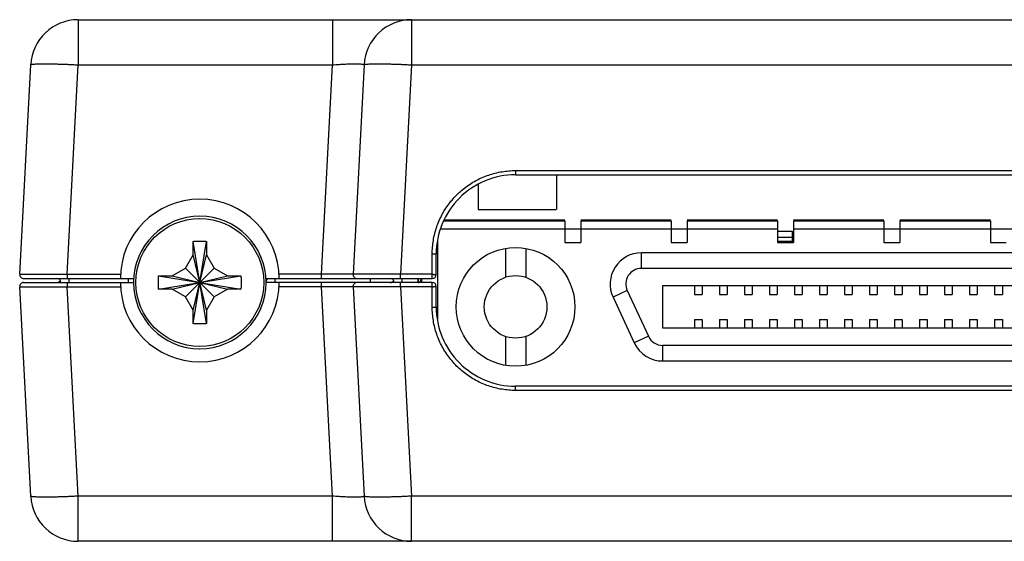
# Model space of a CAD drawing. Header units: inches. Extents: x 0.2 to 16.8, y 0.1 to 10.8.
# Tile 13 of 15: x 7.262 to 8.502, y 8.591 to 9.248. Entities that reach past the tile are written whole.
import ezdxf

# ---------------------------------------------------------------- set-up
doc = ezdxf.new("R2010")
doc.units = ezdxf.units.IN
doc.header["$LTSCALE"] = 0.935
doc.header["$MEASUREMENT"] = 0
doc.layers.get('0').update_dxf_attribs({"linetype": 'CONTINUOUS'})

msp = doc.modelspace()

# ---------------------------------------------------------------- linework, layer by layer
at = {"color": 7, "linetype": 'CONTINUOUS'}
for p, q in [((7.3353, 9.2478), (7.3353, 9.1909)), ((7.3353, 9.2478), (9.9214, 9.2478)), ((7.6554, 9.2478), (7.6554, 9.1909)), ((7.7553, 9.2478), (7.7553, 9.1909)), ((7.2615, 8.9271), (7.2754, 9.1909)), ((7.3214, 8.9271), (7.3353, 9.1909)), ((7.3353, 9.1909), (7.6554, 9.1909)), ((7.6416, 8.9271), (7.6554, 9.1909)), ((7.6954, 9.1909), (7.6815, 8.9271)), ((7.7553, 9.1909), (7.7414, 8.9271)), ((7.7553, 9.1909), (9.5014, 9.1909)), ((7.8862, 9.0578), (7.8862, 9.0525)), ((7.8862, 9.0578), (9.3705, 9.0578)), ((7.8862, 9.0525), (9.3705, 9.0525)), ((7.9376, 9.0525), (7.9376, 9.0086)), ((7.8391, 9.0407), (7.8391, 9.0086)), ((7.8391, 9.0086), (7.9375, 9.0086)), ((7.7956, 8.9946), (7.9482, 8.9946)), ((7.796, 8.9955), (7.9482, 8.9955)), ((7.9482, 8.9946), (7.9482, 8.9671)), ((7.9683, 8.9955), (8.0822, 8.9955)), ((7.9683, 8.9946), (7.9683, 8.9671)), ((7.9683, 8.9946), (8.0822, 8.9946)), ((8.0822, 8.9946), (8.0822, 8.9671)), ((8.1023, 8.9955), (8.2163, 8.9955)), ((8.1023, 8.9946), (8.1023, 8.9671)), ((8.1023, 8.9946), (8.2163, 8.9946)), ((8.2163, 8.9946), (8.2163, 8.9671)), ((8.2363, 8.9955), (8.3503, 8.9955)), ((8.2363, 8.9946), (8.2363, 8.9671)), ((8.2363, 8.9946), (8.3503, 8.9946)), ((8.3503, 8.9946), (8.3503, 8.9671)), ((8.3703, 8.9955), (8.4843, 8.9955)), ((8.3703, 8.9946), (8.3703, 8.9671)), ((8.3703, 8.9946), (8.4843, 8.9946)), ((8.4843, 8.9946), (8.4843, 8.9671)), ((7.7915, 8.9845), (8.2163, 8.9845)), ((8.2163, 8.9816), (8.2346, 8.9816)), ((8.2346, 8.9816), (8.2346, 8.9688)), ((8.2363, 8.9845), (8.6183, 8.9845)), ((7.4799, 8.865), (7.4969, 8.9686)), ((7.4969, 8.865), (7.4799, 8.9686)), ((7.4799, 8.9518), (7.4799, 8.9681)), ((7.4969, 8.9681), (7.4969, 8.9518)), ((7.7878, 8.97), (7.7878, 8.8686)), ((8.2163, 8.974), (8.2346, 8.974)), ((8.2163, 8.9688), (8.2363, 8.9688)), ((7.8734, 8.9598), (7.8734, 8.9233)), ((7.899, 8.9598), (7.899, 8.9233)), ((7.9482, 8.9671), (7.9683, 8.9671)), ((8.0822, 8.9671), (8.1023, 8.9671)), ((8.2163, 8.9671), (8.2363, 8.9671)), ((8.3503, 8.9671), (8.3703, 8.9671)), ((8.4843, 8.9671), (8.5044, 8.9671)), ((7.4702, 8.935), (7.4799, 8.9518)), ((7.4799, 8.8818), (7.4969, 8.9518)), ((7.4969, 8.8818), (7.4799, 8.9518)), ((7.4969, 8.9518), (7.5066, 8.935)), ((7.7812, 8.9218), (7.7812, 8.9528)), ((7.7862, 8.9268), (7.7862, 8.9525)), ((8.0447, 8.9345), (8.0447, 8.9542)), ((9.212, 8.9542), (8.0447, 8.9542)), ((7.4534, 8.9253), (7.4702, 8.935)), ((7.4702, 8.8986), (7.5066, 8.935)), ((7.5066, 8.8986), (7.4702, 8.935)), ((7.5066, 8.935), (7.5234, 8.9253)), ((9.212, 8.9345), (8.0447, 8.9345)), ((7.2665, 8.9218), (7.4055, 8.9218)), ((7.3214, 8.9271), (7.3214, 8.9218)), ((7.3214, 8.9271), (7.3885, 8.9271)), ((7.3234, 8.9218), (7.3234, 8.9168)), ((7.3983, 8.9218), (7.3983, 8.9168)), ((7.4365, 8.9253), (7.5402, 8.9083)), ((7.4365, 8.9083), (7.5402, 8.9253)), ((7.4371, 8.9253), (7.4534, 8.9253)), ((7.4534, 8.9253), (7.5234, 8.9083)), ((7.4534, 8.9083), (7.5234, 8.9253)), ((7.5234, 8.9253), (7.5397, 8.9253)), ((7.5712, 8.9218), (7.7812, 8.9218)), ((7.5834, 8.9168), (7.5834, 8.9218)), ((7.6416, 8.9271), (7.5882, 8.9271)), ((7.6416, 8.9218), (7.6416, 8.9271)), ((7.7034, 8.9168), (7.7034, 8.9218)), ((7.7414, 8.9218), (7.7414, 8.9271)), ((7.7812, 8.9271), (7.7414, 8.9271)), ((7.7434, 8.9168), (7.7434, 8.9218)), ((7.7633, 8.9168), (7.7633, 8.9218)), ((7.7683, 8.9168), (7.7683, 8.9218)), ((7.2754, 8.6477), (7.2615, 8.9115)), ((7.2665, 8.9168), (7.4049, 8.9168)), ((7.3214, 8.9168), (7.3214, 8.9115)), ((7.3353, 8.6477), (7.3214, 8.9115)), ((7.3214, 8.9115), (7.3885, 8.9115)), ((7.4534, 8.9083), (7.4371, 8.9083)), ((7.4702, 8.8986), (7.4534, 8.9083)), ((7.5234, 8.9083), (7.5066, 8.8986)), ((7.5397, 8.9083), (7.5234, 8.9083)), ((7.7812, 8.9168), (7.5719, 8.9168)), ((7.6416, 8.9115), (7.5882, 8.9115)), ((7.6416, 8.9115), (7.6416, 8.9168)), ((7.6554, 8.6477), (7.6416, 8.9115)), ((7.6815, 8.9115), (7.6954, 8.6477)), ((7.7414, 8.9115), (7.7414, 8.9168)), ((7.7414, 8.9115), (7.7553, 8.6477)), ((7.7812, 8.9115), (7.7414, 8.9115)), ((7.7812, 8.8858), (7.7812, 8.9168)), ((7.7862, 8.8861), (7.7862, 8.9118)), ((8.0268, 8.9065), (8.009, 8.8982)), ((8.0268, 8.9065), (8.0536, 8.849)), ((8.0713, 8.9127), (8.0713, 8.8595)), ((9.1854, 8.9127), (8.0713, 8.9127)), ((8.1116, 8.9127), (8.1116, 8.9018)), ((8.1214, 8.9127), (8.1214, 8.9018)), ((8.1431, 8.9127), (8.1431, 8.9018)), ((8.1529, 8.9127), (8.1529, 8.9018)), ((8.1746, 8.9127), (8.1746, 8.9018)), ((8.1844, 8.9127), (8.1844, 8.9018)), ((8.2061, 8.9127), (8.2061, 8.9018)), ((8.2159, 8.9127), (8.2159, 8.9018)), ((8.2376, 8.9127), (8.2376, 8.9018)), ((8.2474, 8.9127), (8.2474, 8.9018)), ((8.2691, 8.9127), (8.2691, 8.9018)), ((8.2789, 8.9127), (8.2789, 8.9018)), ((8.3006, 8.9127), (8.3006, 8.9018)), ((8.3104, 8.9127), (8.3104, 8.9018)), ((8.3321, 8.9127), (8.3321, 8.9018)), ((8.3419, 8.9127), (8.3419, 8.9018)), ((8.3636, 8.9127), (8.3636, 8.9018)), ((8.3734, 8.9127), (8.3734, 8.9018)), ((8.3951, 8.9127), (8.3951, 8.9018)), ((8.4049, 8.9127), (8.4049, 8.9018)), ((8.4266, 8.9127), (8.4266, 8.9018)), ((8.4364, 8.9127), (8.4364, 8.9018)), ((8.4581, 8.9127), (8.4581, 8.9018)), ((8.4679, 8.9127), (8.4679, 8.9018)), ((8.4896, 8.9127), (8.4896, 8.9018)), ((8.4994, 8.9127), (8.4994, 8.9018)), ((7.4799, 8.8818), (7.4702, 8.8986)), ((7.5066, 8.8986), (7.4969, 8.8818)), ((8.009, 8.8982), (8.0358, 8.8407)), ((8.1116, 8.9018), (8.1214, 8.9018)), ((8.1431, 8.9018), (8.1529, 8.9018)), ((8.1746, 8.9018), (8.1844, 8.9018)), ((8.2061, 8.9018), (8.2159, 8.9018)), ((8.2376, 8.9018), (8.2474, 8.9018)), ((8.2691, 8.9018), (8.2789, 8.9018)), ((8.3006, 8.9018), (8.3104, 8.9018)), ((8.3321, 8.9018), (8.3419, 8.9018)), ((8.3636, 8.9018), (8.3734, 8.9018)), ((8.3951, 8.9018), (8.4049, 8.9018)), ((8.4266, 8.9018), (8.4364, 8.9018)), ((8.4581, 8.9018), (8.4679, 8.9018)), ((8.4896, 8.9018), (8.4994, 8.9018)), ((7.4799, 8.8655), (7.4799, 8.8818)), ((7.4969, 8.8818), (7.4969, 8.8655)), ((8.1116, 8.8703), (8.1116, 8.8595)), ((8.1116, 8.8703), (8.1214, 8.8703)), ((8.1214, 8.8703), (8.1214, 8.8595)), ((8.1431, 8.8703), (8.1431, 8.8595)), ((8.1431, 8.8703), (8.1529, 8.8703)), ((8.1529, 8.8703), (8.1529, 8.8595)), ((8.1746, 8.8703), (8.1746, 8.8595)), ((8.1746, 8.8703), (8.1844, 8.8703)), ((8.1844, 8.8703), (8.1844, 8.8595)), ((8.2061, 8.8703), (8.2061, 8.8595)), ((8.2061, 8.8703), (8.2159, 8.8703)), ((8.2159, 8.8703), (8.2159, 8.8595)), ((8.2376, 8.8703), (8.2376, 8.8595)), ((8.2376, 8.8703), (8.2474, 8.8703)), ((8.2474, 8.8703), (8.2474, 8.8595)), ((8.2691, 8.8703), (8.2691, 8.8595)), ((8.2691, 8.8703), (8.2789, 8.8703)), ((8.2789, 8.8703), (8.2789, 8.8595)), ((8.3006, 8.8703), (8.3006, 8.8595)), ((8.3006, 8.8703), (8.3104, 8.8703)), ((8.3104, 8.8703), (8.3104, 8.8595)), ((8.3321, 8.8703), (8.3321, 8.8595)), ((8.3321, 8.8703), (8.3419, 8.8703)), ((8.3419, 8.8703), (8.3419, 8.8595)), ((8.3636, 8.8703), (8.3636, 8.8595)), ((8.3636, 8.8703), (8.3734, 8.8703)), ((8.3734, 8.8703), (8.3734, 8.8595)), ((8.3951, 8.8703), (8.3951, 8.8595)), ((8.3951, 8.8703), (8.4049, 8.8703)), ((8.4049, 8.8703), (8.4049, 8.8595)), ((8.4266, 8.8703), (8.4266, 8.8595)), ((8.4266, 8.8703), (8.4364, 8.8703)), ((8.4364, 8.8703), (8.4364, 8.8595)), ((8.4581, 8.8703), (8.4581, 8.8595)), ((8.4581, 8.8703), (8.4679, 8.8703)), ((8.4679, 8.8703), (8.4679, 8.8595)), ((8.4896, 8.8703), (8.4896, 8.8595)), ((8.4896, 8.8703), (8.4994, 8.8703)), ((8.4994, 8.8703), (8.4994, 8.8595)), ((8.0713, 8.8595), (9.1854, 8.8595)), ((7.8734, 8.8489), (7.8734, 8.8124)), ((7.899, 8.8489), (7.899, 8.8124)), ((8.0536, 8.849), (8.0358, 8.8407)), ((8.0715, 8.8377), (8.0715, 8.818)), ((8.0715, 8.8377), (9.1852, 8.8377)), ((8.0715, 8.818), (9.1852, 8.818)), ((7.8862, 8.7808), (7.8862, 8.7861)), ((9.3705, 8.7861), (7.8862, 8.7861)), ((9.3705, 8.7808), (7.8862, 8.7808)), ((7.3353, 8.5908), (7.3353, 8.6477)), ((7.6554, 8.6477), (7.3353, 8.6477)), ((7.6554, 8.5908), (7.6554, 8.6477)), ((7.7553, 8.5908), (7.7553, 8.6477)), ((9.5014, 8.6477), (7.7553, 8.6477)), ((9.9214, 8.5908), (7.3353, 8.5908))]:
    msp.add_line(p, q, dxfattribs=at)
for centre, radius in [((7.4884, 8.9168), 0.0805), ((7.8862, 8.8861), 0.0748), ((7.8862, 8.8861), 0.0394)]:
    msp.add_circle(centre, radius, dxfattribs=at)
for centre, radius, start, end in [((7.3353, 9.1878), 0.06, 90, 177), ((7.7553, 9.1878), 0.06, 90, 177), ((7.8862, 8.9525), 0.1, 90, 180.0053), ((7.4884, 8.9218), 0.1, 0, 180), ((7.4884, 8.9168), 0.0835, 270, 269.7348), ((8.0447, 8.9148), 0.0394, 90, 205), ((8.0447, 8.9148), 0.0197, 90, 205), ((7.2665, 8.9268), 0.005, 177.0012, 269.9772), ((7.3084, 8.9168), 0.005, 0.5, 90), ((7.3084, 8.9218), 0.005, 269.9981, 329.986), ((7.5684, 8.9218), 0.005, 311.8414, 359.5), ((7.6865, 8.9268), 0.005, 177, 270), ((7.7284, 8.9168), 0.005, 0.5, 90.0029), ((7.7284, 8.9218), 0.005, 269.9981, 329.9862), ((7.7812, 8.9268), 0.005, 270, 360), ((7.2665, 8.9118), 0.005, 90, 183), ((7.4884, 8.9168), 0.1, 180, 360), ((7.6865, 8.9118), 0.005, 89.9718, 183.0015), ((7.7812, 8.9118), 0.005, 0, 90), ((7.8862, 8.8861), 0.1, 179.9931, 270), ((8.0715, 8.8573), 0.0197, 205, 270), ((8.0715, 8.8573), 0.0394, 205, 270), ((7.3353, 8.6508), 0.06, 183, 270), ((7.7553, 8.6508), 0.06, 183, 270)]:
    msp.add_arc(centre, radius, start, end, dxfattribs=at)
for points, knots in [([(7.2754, 9.1909), (7.2754, 9.1911), (7.2758, 9.1913), (7.2765, 9.1915), (7.2778, 9.1917), (7.2796, 9.1919), (7.2818, 9.192), (7.2845, 9.1921), (7.2877, 9.1922), (7.2912, 9.1922), (7.2951, 9.1922), (7.2993, 9.1922), (7.3039, 9.1921), (7.3087, 9.192), (7.3137, 9.1919), (7.319, 9.1917), (7.3243, 9.1915), (7.3298, 9.1912), (7.3334, 9.191), (7.3353, 9.1909)], [0, 0, 0, 0, 0.006408, 0.019962, 0.041505, 0.071048, 0.10841, 0.153306, 0.205374, 0.264182, 0.32924, 0.399999, 0.475864, 0.556193, 0.640307, 0.727492, 0.817011, 0.908104, 1, 1, 1, 1]), ([(7.6554, 9.1909), (7.6568, 9.191), (7.6596, 9.1912), (7.6638, 9.1915), (7.6678, 9.1918), (7.6717, 9.1919), (7.6754, 9.1921), (7.6789, 9.1922), (7.6821, 9.1922), (7.6851, 9.1922), (7.6877, 9.1922), (7.6899, 9.1921), (7.6918, 9.192), (7.6933, 9.1918), (7.6944, 9.1916), (7.6951, 9.1914), (7.6954, 9.1911), (7.6954, 9.1909)], [0, 0, 0, 0, 0.105, 0.208551, 0.309506, 0.406807, 0.499428, 0.586421, 0.666911, 0.740081, 0.805188, 0.861572, 0.908669, 0.946022, 0.973345, 0.990736, 1, 1, 1, 1]), ([(7.6954, 9.1909), (7.6954, 9.1911), (7.6958, 9.1913), (7.6965, 9.1915), (7.6978, 9.1917), (7.6996, 9.1919), (7.7018, 9.192), (7.7045, 9.1921), (7.7077, 9.1922), (7.7112, 9.1922), (7.7151, 9.1922), (7.7193, 9.1922), (7.7239, 9.1921), (7.7287, 9.192), (7.7337, 9.1919), (7.739, 9.1917), (7.7443, 9.1915), (7.7498, 9.1912), (7.7534, 9.191), (7.7553, 9.1909)], [0, 0, 0, 0, 0.006408, 0.019962, 0.041505, 0.071048, 0.10841, 0.153306, 0.205374, 0.264182, 0.32924, 0.399999, 0.475864, 0.556193, 0.640307, 0.727492, 0.817011, 0.908104, 1, 1, 1, 1]), ([(7.7812, 8.9528), (7.7812, 8.9556), (7.7815, 8.9614), (7.7825, 8.9699), (7.7843, 8.9784), (7.7868, 8.9868), (7.7899, 8.9949), (7.7938, 9.0028), (7.7982, 9.0103), (7.8033, 9.0174), (7.8089, 9.024), (7.8151, 9.0302), (7.8217, 9.0358), (7.8288, 9.0408), (7.8363, 9.0453), (7.8441, 9.0491), (7.8523, 9.0522), (7.8606, 9.0547), (7.8691, 9.0565), (7.8776, 9.0575), (7.8834, 9.0578), (7.8862, 9.0578)], [0, 0, 0, 0, 0.051989, 0.10439, 0.157074, 0.209928, 0.262836, 0.31569, 0.368472, 0.421234, 0.474023, 0.526821, 0.579587, 0.632304, 0.685018, 0.737782, 0.79058, 0.843312, 0.89587, 0.948141, 1, 1, 1, 1]), ([(7.4799, 8.9681), (7.4799, 8.9682), (7.4799, 8.9683), (7.4799, 8.9684), (7.4799, 8.9686), (7.4799, 8.9686)], [0, 0, 0, 0, 0.333591, 0.666957, 1, 1, 1, 1]), ([(7.4827, 8.9687), (7.4837, 8.9687), (7.4856, 8.9688), (7.4874, 8.9688), (7.4884, 8.9688)], [0, 0, 0, 0, 0.499847, 1, 1, 1, 1]), ([(7.4884, 8.9688), (7.4893, 8.9688), (7.4912, 8.9688), (7.494, 8.9687), (7.4959, 8.9687), (7.4969, 8.9686)], [0, 0, 0, 0, 0.333591, 0.666975, 1, 1, 1, 1]), ([(7.4969, 8.9686), (7.4969, 8.9686), (7.4969, 8.9684), (7.4969, 8.9683), (7.4969, 8.9682), (7.4969, 8.9681)], [0, 0, 0, 0, 0.333043, 0.666409, 1, 1, 1, 1]), ([(7.7812, 8.9528), (7.7815, 8.9528), (7.7821, 8.9528), (7.7829, 8.9527), (7.7837, 8.9527), (7.7844, 8.9527), (7.785, 8.9527), (7.7855, 8.9526), (7.7859, 8.9526), (7.7861, 8.9526), (7.7862, 8.9525), (7.7862, 8.9525)], [0, 0, 0, 0, 0.172916, 0.340582, 0.497918, 0.640168, 0.763037, 0.862839, 0.936626, 0.98238, 1, 1, 1, 1]), ([(7.2615, 8.9271), (7.2615, 8.9271), (7.2621, 8.927), (7.2627, 8.9272), (7.264, 8.9271), (7.2657, 8.9271), (7.268, 8.9271), (7.2707, 8.9272), (7.2738, 8.9272), (7.2773, 8.9272), (7.2812, 8.9272), (7.2854, 8.9272), (7.29, 8.9272), (7.2948, 8.9271), (7.2998, 8.9271), (7.3051, 8.9271), (7.3104, 8.9271), (7.3159, 8.9271), (7.3196, 8.9271), (7.3214, 8.9271)], [0, 0, 0, 0, 0.004313, 0.017136, 0.038362, 0.067795, 0.105163, 0.150119, 0.202258, 0.261136, 0.326264, 0.39712, 0.473137, 0.553709, 0.638172, 0.725805, 0.815855, 0.907536, 1, 1, 1, 1]), ([(7.4365, 8.9083), (7.4365, 8.9102), (7.4364, 8.914), (7.4364, 8.9196), (7.4365, 8.9234), (7.4365, 8.9253)], [0, 0, 0, 0, 0.333218, 0.666782, 1, 1, 1, 1]), ([(7.4365, 8.9253), (7.4366, 8.9253), (7.4367, 8.9253), (7.4369, 8.9253), (7.437, 8.9253), (7.4371, 8.9253)], [0, 0, 0, 0, 0.333043, 0.666376, 1, 1, 1, 1]), ([(7.5397, 8.9253), (7.5397, 8.9253), (7.5399, 8.9253), (7.54, 8.9253), (7.5402, 8.9253), (7.5402, 8.9253)], [0, 0, 0, 0, 0.333591, 0.666957, 1, 1, 1, 1]), ([(7.5402, 8.9253), (7.5403, 8.9234), (7.5404, 8.9196), (7.5404, 8.914), (7.5403, 8.9102), (7.5402, 8.9083)], [0, 0, 0, 0, 0.333218, 0.666782, 1, 1, 1, 1]), ([(7.6815, 8.9271), (7.6815, 8.9271), (7.6811, 8.927), (7.6806, 8.9272), (7.6794, 8.9271), (7.678, 8.9271), (7.6761, 8.9271), (7.6738, 8.9272), (7.6712, 8.9272), (7.6682, 8.9272), (7.665, 8.9272), (7.6615, 8.9272), (7.6578, 8.9271), (7.6539, 8.9271), (7.6499, 8.9271), (7.6458, 8.9271), (7.643, 8.9271), (7.6416, 8.9271)], [0, 0, 0, 0, 0.00549, 0.021858, 0.048935, 0.086418, 0.133895, 0.190842, 0.256632, 0.330557, 0.411817, 0.499541, 0.592782, 0.690521, 0.7917, 0.895231, 1, 1, 1, 1]), ([(7.7414, 8.9271), (7.7396, 8.9271), (7.7359, 8.9271), (7.7305, 8.9271), (7.7251, 8.9271), (7.7198, 8.9271), (7.7148, 8.9271), (7.71, 8.9272), (7.7054, 8.9272), (7.7012, 8.9272), (7.6973, 8.9272), (7.6938, 8.9272), (7.6907, 8.9272), (7.688, 8.9271), (7.6857, 8.9271), (7.684, 8.9271), (7.6826, 8.9272), (7.6821, 8.927), (7.6815, 8.9271), (7.6815, 8.9271)], [0, 0, 0, 0, 0.09243, 0.184067, 0.274076, 0.361674, 0.446104, 0.526653, 0.602669, 0.673541, 0.738709, 0.79765, 0.849861, 0.894861, 0.932238, 0.961659, 0.98287, 0.995686, 1, 1, 1, 1]), ([(7.7034, 8.9218), (7.7045, 8.9217), (7.7067, 8.9217), (7.71, 8.9217), (7.7133, 8.9217), (7.7154, 8.9217), (7.7164, 8.9217)], [0, 0, 0, 0, 0.258096, 0.512896, 0.761231, 1, 1, 1, 1]), ([(7.7164, 8.9217), (7.7174, 8.9217), (7.7193, 8.9217), (7.722, 8.9217), (7.7245, 8.9217), (7.7267, 8.9217), (7.7282, 8.9217), (7.729, 8.9217), (7.7291, 8.9217)], [0, 0, 0, 0, 0.232403, 0.448962, 0.646936, 0.823865, 0.977525, 1, 1, 1, 1]), ([(7.7637, 8.9168), (7.7637, 8.9171), (7.7638, 8.9177), (7.7638, 8.9185), (7.7638, 8.9193), (7.7638, 8.92), (7.7639, 8.9206), (7.764, 8.9211), (7.764, 8.9215), (7.7641, 8.9216), (7.7641, 8.9217)], [0, 0, 0, 0, 0.175762, 0.346012, 0.505684, 0.650042, 0.774829, 0.876426, 0.952027, 1, 1, 1, 1]), ([(7.7637, 8.9168), (7.7639, 8.9168), (7.7642, 8.9169), (7.7647, 8.917), (7.7651, 8.9172), (7.7656, 8.9176), (7.766, 8.918), (7.7664, 8.9186), (7.7668, 8.9193), (7.767, 8.9199), (7.7671, 8.9203), (7.7672, 8.9204)], [0, 0, 0, 0, 0.085344, 0.174676, 0.270968, 0.376997, 0.494577, 0.626148, 0.773388, 0.933839, 1, 1, 1, 1]), ([(7.7812, 8.9271), (7.7815, 8.9271), (7.782, 8.9271), (7.7829, 8.927), (7.7836, 8.927), (7.7843, 8.927), (7.785, 8.927), (7.7855, 8.9269), (7.7859, 8.9269), (7.7861, 8.9269), (7.7862, 8.9268), (7.7862, 8.9268)], [0, 0, 0, 0, 0.168357, 0.331092, 0.486097, 0.629414, 0.755709, 0.8594, 0.935879, 0.982512, 1, 1, 1, 1]), ([(7.2615, 8.9115), (7.2615, 8.9114), (7.2621, 8.9116), (7.2627, 8.9114), (7.264, 8.9115), (7.2657, 8.9114), (7.268, 8.9114), (7.2706, 8.9114), (7.2738, 8.9114), (7.2773, 8.9114), (7.2812, 8.9114), (7.2854, 8.9114), (7.29, 8.9114), (7.2948, 8.9114), (7.2998, 8.9115), (7.3033, 8.9115), (7.305, 8.9115)], [0, 0, 0, 0, 0.005937, 0.02358, 0.052778, 0.093259, 0.144647, 0.206474, 0.278209, 0.359255, 0.44897, 0.546661, 0.651547, 0.762725, 0.879211, 1, 1, 1, 1]), ([(7.3104, 8.9115), (7.3122, 8.9115), (7.3159, 8.9115), (7.3196, 8.9115), (7.3214, 8.9115)], [0, 0, 0, 0, 0.497776, 1, 1, 1, 1]), ([(7.4371, 8.9083), (7.437, 8.9083), (7.4369, 8.9083), (7.4367, 8.9083), (7.4366, 8.9083), (7.4365, 8.9083)], [0, 0, 0, 0, 0.333591, 0.666957, 1, 1, 1, 1]), ([(7.5402, 8.9083), (7.5402, 8.9083), (7.54, 8.9083), (7.5399, 8.9083), (7.5397, 8.9083), (7.5397, 8.9083)], [0, 0, 0, 0, 0.333043, 0.666376, 1, 1, 1, 1]), ([(7.6815, 8.9115), (7.6815, 8.9115), (7.6811, 8.9116), (7.6806, 8.9114), (7.6794, 8.9115), (7.678, 8.9114), (7.676, 8.9114), (7.6738, 8.9114), (7.6712, 8.9114), (7.6682, 8.9114), (7.665, 8.9114), (7.6615, 8.9114), (7.6578, 8.9114), (7.6539, 8.9115), (7.6499, 8.9115), (7.6458, 8.9115), (7.643, 8.9115), (7.6416, 8.9115)], [0, 0, 0, 0, 0.005492, 0.021897, 0.049055, 0.086643, 0.134196, 0.191132, 0.256811, 0.330542, 0.411583, 0.499138, 0.592336, 0.690157, 0.791492, 0.895184, 1, 1, 1, 1]), ([(7.7414, 8.9115), (7.7396, 8.9115), (7.7359, 8.9115), (7.7304, 8.9115), (7.7251, 8.9115), (7.7198, 8.9115), (7.7148, 8.9114), (7.71, 8.9114), (7.7054, 8.9114), (7.7012, 8.9114), (7.6973, 8.9114), (7.6938, 8.9114), (7.6907, 8.9114), (7.688, 8.9114), (7.6857, 8.9114), (7.684, 8.9115), (7.6827, 8.9114), (7.6821, 8.9116), (7.6815, 8.9114), (7.6815, 8.9115)], [0, 0, 0, 0, 0.092471, 0.184179, 0.27427, 0.361951, 0.446461, 0.527072, 0.60311, 0.673967, 0.739074, 0.797915, 0.85001, 0.894922, 0.932253, 0.96166, 0.982871, 0.995687, 1, 1, 1, 1]), ([(7.7812, 8.9115), (7.7815, 8.9115), (7.7821, 8.9115), (7.7829, 8.9115), (7.7837, 8.9116), (7.7844, 8.9116), (7.785, 8.9116), (7.7855, 8.9117), (7.7859, 8.9117), (7.7861, 8.9117), (7.7862, 8.9118), (7.7862, 8.9118)], [0, 0, 0, 0, 0.171767, 0.342251, 0.503673, 0.64881, 0.77195, 0.869492, 0.939916, 0.983116, 1, 1, 1, 1]), ([(7.7812, 8.8858), (7.7815, 8.8858), (7.7821, 8.8858), (7.7829, 8.8858), (7.7837, 8.8859), (7.7844, 8.8859), (7.785, 8.8859), (7.7855, 8.886), (7.7859, 8.886), (7.7861, 8.886), (7.7862, 8.8861), (7.7862, 8.8861)], [0, 0, 0, 0, 0.172906, 0.340565, 0.4979, 0.64015, 0.763023, 0.862829, 0.936621, 0.982378, 1, 1, 1, 1]), ([(7.8862, 8.7808), (7.8834, 8.7808), (7.8776, 8.7811), (7.8691, 8.7821), (7.8606, 8.7839), (7.8522, 8.7864), (7.8441, 8.7895), (7.8363, 8.7933), (7.8288, 8.7978), (7.8217, 8.8028), (7.815, 8.8085), (7.8089, 8.8146), (7.8033, 8.8213), (7.7982, 8.8284), (7.7937, 8.8358), (7.7899, 8.8437), (7.7867, 8.8518), (7.7843, 8.8602), (7.7825, 8.8687), (7.7815, 8.8772), (7.7812, 8.883), (7.7812, 8.8858)], [0, 0, 0, 0, 0.05189, 0.104198, 0.156799, 0.209577, 0.262419, 0.315217, 0.367955, 0.420686, 0.473459, 0.526258, 0.579039, 0.631787, 0.684545, 0.737365, 0.790229, 0.843037, 0.895679, 0.948041, 1, 1, 1, 1]), ([(7.4799, 8.865), (7.4799, 8.865), (7.4799, 8.8651), (7.4799, 8.8653), (7.4799, 8.8654), (7.4799, 8.8655)], [0, 0, 0, 0, 0.333043, 0.666409, 1, 1, 1, 1]), ([(7.4884, 8.8648), (7.4874, 8.8648), (7.4856, 8.8648), (7.4827, 8.8649), (7.4808, 8.8649), (7.4799, 8.865)], [0, 0, 0, 0, 0.333591, 0.666975, 1, 1, 1, 1]), ([(7.494, 8.8649), (7.4931, 8.8648), (7.4912, 8.8648), (7.4893, 8.8648), (7.4884, 8.8648)], [0, 0, 0, 0, 0.499847, 1, 1, 1, 1]), ([(7.4969, 8.8655), (7.4969, 8.8654), (7.4969, 8.8653), (7.4969, 8.8651), (7.4969, 8.865), (7.4969, 8.865)], [0, 0, 0, 0, 0.333591, 0.666957, 1, 1, 1, 1]), ([(7.3353, 8.6477), (7.3334, 8.6476), (7.3298, 8.6474), (7.3243, 8.6471), (7.319, 8.6469), (7.3137, 8.6467), (7.3087, 8.6466), (7.3039, 8.6465), (7.2993, 8.6464), (7.2951, 8.6464), (7.2912, 8.6464), (7.2877, 8.6464), (7.2845, 8.6465), (7.2818, 8.6466), (7.2796, 8.6467), (7.2778, 8.6469), (7.2765, 8.6471), (7.2758, 8.6473), (7.2754, 8.6475), (7.2754, 8.6477)], [0, 0, 0, 0, 0.091896, 0.182989, 0.272508, 0.359693, 0.443807, 0.524136, 0.600001, 0.67076, 0.735818, 0.794626, 0.846694, 0.89159, 0.928952, 0.958495, 0.980038, 0.993592, 1, 1, 1, 1]), ([(7.6954, 8.6477), (7.6954, 8.6475), (7.6951, 8.6472), (7.6944, 8.647), (7.6933, 8.6468), (7.6918, 8.6466), (7.6899, 8.6465), (7.6877, 8.6464), (7.6851, 8.6464), (7.6821, 8.6464), (7.6789, 8.6464), (7.6754, 8.6465), (7.6717, 8.6466), (7.6678, 8.6468), (7.6638, 8.6471), (7.6596, 8.6473), (7.6568, 8.6475), (7.6554, 8.6477)], [0, 0, 0, 0, 0.009264, 0.026655, 0.053978, 0.091331, 0.138428, 0.194812, 0.259919, 0.333089, 0.413579, 0.500573, 0.593193, 0.690494, 0.791449, 0.895, 1, 1, 1, 1]), ([(7.7553, 8.6477), (7.7534, 8.6476), (7.7498, 8.6474), (7.7443, 8.6471), (7.739, 8.6469), (7.7337, 8.6467), (7.7287, 8.6466), (7.7239, 8.6465), (7.7193, 8.6464), (7.7151, 8.6464), (7.7112, 8.6464), (7.7077, 8.6464), (7.7045, 8.6465), (7.7018, 8.6466), (7.6996, 8.6467), (7.6978, 8.6469), (7.6965, 8.6471), (7.6958, 8.6473), (7.6954, 8.6475), (7.6954, 8.6477)], [0, 0, 0, 0, 0.091896, 0.182989, 0.272508, 0.359693, 0.443807, 0.524136, 0.600001, 0.67076, 0.735818, 0.794626, 0.846694, 0.89159, 0.928952, 0.958495, 0.980038, 0.993592, 1, 1, 1, 1])]:
    msp.add_open_spline(points, degree=3, knots=knots, dxfattribs=at)
for points in [[(7.4799, 8.9686), (7.4808, 8.9687), (7.4818, 8.9687), (7.4827, 8.9687)], [(7.7672, 8.9204), (7.7672, 8.9205), (7.7673, 8.9207), (7.7673, 8.9208)], [(7.7673, 8.9208), (7.7675, 8.9211), (7.7676, 8.9215), (7.7677, 8.9218)], [(7.305, 8.9115), (7.3068, 8.9115), (7.3086, 8.9115), (7.3104, 8.9115)], [(7.4969, 8.865), (7.4959, 8.8649), (7.495, 8.8649), (7.494, 8.8649)]]:
    msp.add_open_spline(points, degree=3, dxfattribs=at)

doc.saveas('drawing.dxf')
